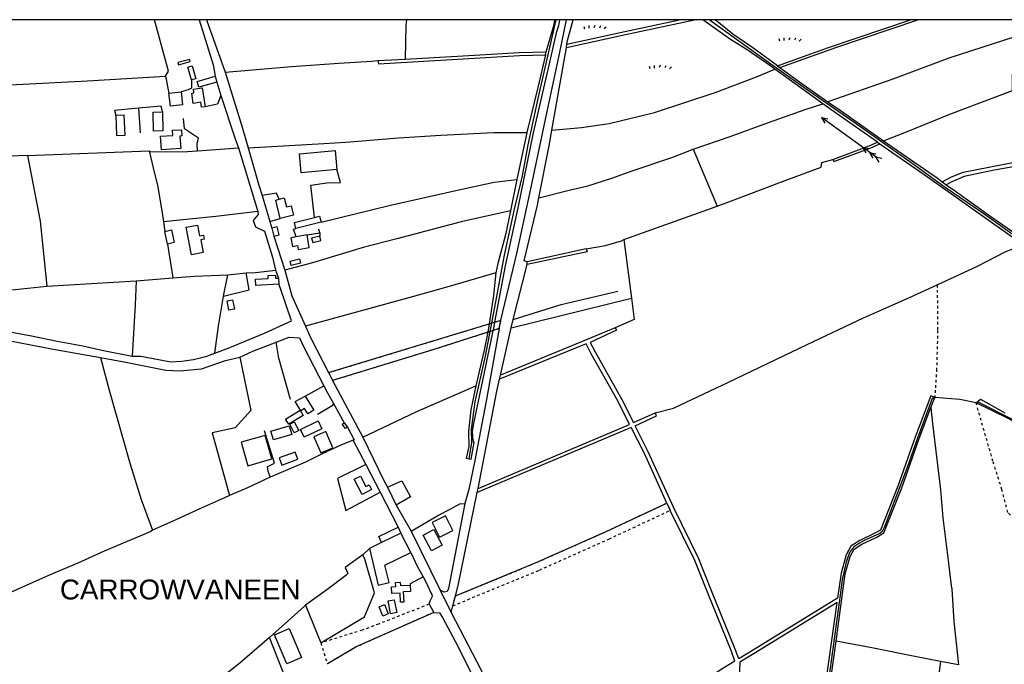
# Model space of a CAD drawing. Extents: x 119999 to 6050531, y -19778 to 3735158.
# Tile 40 of 66: x 736842 to 1479922, y 2820665 to 3307001. Entities that reach past the tile are written whole.
import ezdxf

# ---------------------------------------------------------------- set-up
doc = ezdxf.new("R2010")
doc.units = 0
doc.header["$LTSCALE"] = 20
doc.linetypes.add('PECK', pattern=[0.2, 0.1, -0.1])
for name, color, linetype in [('90 - SITE GENERALLY', 2, 'Continuous'), ('BDY_RIGHT', 7, 'Continuous'), ('BLD_OTL_S', 1, 'Continuous'), ('GEN_LIN_D', 3, 'Continuous'), ('GEN_PCK_D', 3, 'PECK'), ('LAND_SYMB', 6, 'Continuous'), ('LEGEND', 7, 'Continuous'), ('ROADS', 7, 'Continuous'), ('ROADS_PCK', 7, 'PECK'), ('TOWNLAND', 7, 'Continuous'), ('WATER_FTR', 4, 'Continuous')]:
    doc.layers.add(name, color=color, linetype=linetype)
doc.styles.get("Standard").update_dxf_attribs({"font": 'arial.ttf', "height": 2})

# ---------------------------------------------------------------- blocks, each defined once
blk = doc.blocks.new('33', base_point=(135.493669, 309.153345))
for p, q in [((135.303093, 309.0949), (137.533998, 310.06066)), ((161.059896, 309.0949), (135.303093, 309.0949)), ((135.303093, 309.0949), (137.533998, 308.12914)), ((154.338261, 309.0949), (156.569166, 310.06066)), ((154.338261, 309.0949), (156.569166, 308.12914)), ((157.725323, 309.0949), (159.956226, 310.06066)), ((157.725323, 309.0949), (159.956226, 308.12914)), ((160.456823, 309.0949), (162.687728, 310.06066)), ((160.456823, 309.0949), (162.687728, 308.12914))]:
    blk.add_line(p, q)
blk = doc.blocks.new('27', base_point=(148.352383, 311.221979))
for p, q in [((144.718675, 312.424787), (144.918538, 311.52541)), ((146.584048, 312.69127), (146.584048, 311.691962)), ((148.815833, 312.75789), (148.51604, 311.858512)), ((150.980998, 312.591337), (150.581275, 311.791892)), ((153.112853, 312.158305), (152.413338, 311.45879))]:
    blk.add_line(p, q)
blk = doc.blocks.new('1586')
at = {"layer": 'BDY_RIGHT'}
blk.add_lwpolyline([(121338.57, 309710.95), (121326.25, 309713.49), (121307.4, 309715.04)], dxfattribs=at)
at = {"layer": 'BLD_OTL_S'}
for p, q in [((120764.41, 309957.39), (120765.69, 309952.94)), ((120729.49, 309944.65), (120738.7, 309945.63)), ((120807.15, 309842.63), (120808.75, 309836.7)), ((120844.34, 309847.33), (120825.31, 309842.39)), ((120728.38, 309830.74), (120726.29, 309840.24)), ((120833.75, 309837.59), (120825.39, 309836.11)), ((120812.08, 309805.08), (120812.34, 309800.55)), ((120861.61, 309695.92), (120864.15, 309692.56)), ((120904.38, 309612.61), (120889.91, 309605.5)), ((120912.14, 309598.03), (120904.38, 309612.61)), ((120889.91, 309605.5), (120880.82, 309601.04))]:
    blk.add_line(p, q, dxfattribs=at)
for points in [[(120745.2, 309969.98), (120736.28, 309967.63), (120736.7, 309966.04), (120745.62, 309968.39), (120745.2, 309969.98)], [(120746.45, 309954.51), (120743.63, 309964.16), (120746.89, 309965.11), (120749.71, 309955.46), (120746.45, 309954.51)], [(120765.69, 309952.94), (120751.98, 309949), (120750.7, 309953.45), (120764.41, 309957.39)], [(120756.73, 309934.32), (120754.13, 309933.93), (120753.56, 309937.73), (120747.86, 309936.88), (120746.72, 309944.48), (120748.39, 309944.73), (120747.95, 309947.66), (120754.58, 309948.66), (120756.73, 309934.32)], [(120738.7, 309945.63), (120739.75, 309935.73), (120730.54, 309934.75), (120729.49, 309944.65)], [(120689.3, 309927.68), (120689.91, 309912.66), (120696.39, 309912.92), (120695.79, 309927.94), (120689.3, 309927.68)], [(120724.57, 309930.37), (120724.97, 309916.18), (120717.89, 309915.97), (120717.49, 309930.17), (120724.57, 309930.37)], [(120723.19, 309912.06), (120732.35, 309912.62), (120732.1, 309916.58), (120738.88, 309917), (120739.17, 309912.34), (120737.75, 309912.25), (120738.34, 309902.71), (120723.83, 309901.81), (120723.19, 309912.06)], [(120856.12, 309887.02), (120829.21, 309884.58), (120827.91, 309898.79), (120854.82, 309901.23), (120856.12, 309887.02)], [(120813.53, 309850.1), (120810.19, 309863.96), (120812.54, 309864.52)], [(120812.54, 309864.52), (120816.51, 309865.48), (120818.14, 309858.71), (120821.72, 309859.57), (120823.42, 309852.48), (120813.53, 309850.1)], [(120825.31, 309842.39), (120824.13, 309846.93), (120839.32, 309850.87)], [(120839.32, 309850.87), (120843.17, 309851.87), (120844.34, 309847.33)], [(120755.39, 309824.42), (120746.47, 309822.7), (120742.48, 309843.38), (120750.98, 309845.02), (120752.55, 309836.88), (120755.56, 309837.46), (120756.16, 309834.38), (120753.57, 309833.88), (120755.39, 309824.42)], [(120808.75, 309836.7), (120812.67, 309837.75), (120811.07, 309843.69), (120807.15, 309842.63)], [(120726.29, 309840.24), (120731.33, 309841.34), (120733.41, 309831.85), (120728.38, 309830.74)], [(120825.39, 309836.11), (120821.51, 309835.42), (120822.64, 309828.99), (120826.56, 309829.68), (120827.1, 309826.62), (120835.43, 309828.09), (120833.75, 309837.59)], [(120843.36, 309836.65), (120837.18, 309835.13), (120837.98, 309831.87), (120844.16, 309833.38), (120843.36, 309836.65)], [(120820.93, 309817.76), (120827.92, 309819.59), (120828.75, 309816.43), (120821.76, 309814.59), (120820.93, 309817.76)], [(120812.34, 309800.55), (120795.13, 309799.55), (120794.86, 309804.22), (120804.42, 309804.78), (120804.29, 309807), (120809.84, 309807.33), (120809.98, 309804.96), (120812.08, 309805.08)], [(120777.53, 309788.63), (120778.87, 309781.55), (120774.8, 309780.79), (120773.47, 309787.87), (120777.53, 309788.63)], [(120832.36, 309716.08), (120838.87, 309705.37), (120834.18, 309702.52), (120831.73, 309706.54), (120828.93, 309704.84), (120824.67, 309711.85), (120832.36, 309716.08)], [(120817.52, 309698.69), (120828.58, 309705.32), (120830.9, 309701.45), (120819.84, 309694.82), (120817.52, 309698.69)], [(120806.42, 309689.57), (120820.21, 309693.54), (120822.11, 309686.92), (120808.32, 309682.95), (120806.42, 309689.57)], [(120824.09, 309696.59), (120827.54, 309690), (120824.09, 309688.19), (120820.64, 309694.79), (120824.09, 309696.59)], [(120828.81, 309690.94), (120842.11, 309697.25), (120844.95, 309691.25), (120831.65, 309684.94), (120828.81, 309690.94)], [(120864.15, 309692.56), (120862.81, 309691.55), (120860.27, 309694.91), (120861.61, 309695.92)], [(120783.91, 309681.14), (120788.96, 309663.48), (120807.12, 309668.67), (120802.07, 309686.33), (120783.91, 309681.14)], [(120847.86, 309689.31), (120838.85, 309685.39), (120844.17, 309673.17), (120853.18, 309677.09), (120847.86, 309689.31)], [(120824.8, 309673.8), (120812.69, 309669.43), (120814.65, 309663.99), (120826.76, 309668.35), (120824.8, 309673.8)], [(120869.27, 309653.23), (120874.02, 309655.71), (120878.11, 309647.87), (120880.55, 309649.15), (120882.45, 309645.51), (120875.26, 309641.76), (120869.27, 309653.23)], [(120928.09, 309620.66), (120933.64, 309609.56), (120943.83, 309614.66), (120938.29, 309625.76), (120928.09, 309620.66)], [(120929.51, 309615.32), (120935.72, 309603.5), (120927.53, 309599.19), (120921.32, 309611.01), (120929.51, 309615.32)], [(120880.82, 309601.04), (120887.5, 309573.32), (120895.66, 309575.29), (120892.47, 309588.55), (120912.14, 309598.03)], [(120911.54, 309573.48), (120911.83, 309568.68), (120906.33, 309568.34), (120906.8, 309560.66), (120904.33, 309560.51), (120903.91, 309567.39), (120897.79, 309567.02), (120897.47, 309572.22), (120900.7, 309572.42), (120900.51, 309575.48), (120904.03, 309575.7), (120904.19, 309573.03), (120911.54, 309573.48)], [(120896.65, 309551.8), (120894.83, 309561.48), (120899.55, 309562.36), (120901.37, 309552.69), (120896.65, 309551.8)], [(120890.86, 309550.07), (120888.13, 309557.08), (120892.2, 309558.66), (120894.93, 309551.66), (120890.86, 309550.07)], [(120818.51, 309514.05), (120809.23, 309535.93), (120820.33, 309540.64), (120829.62, 309518.76), (120818.51, 309514.05)]]:
    blk.add_lwpolyline(points, dxfattribs=at)
at = {"layer": 'GEN_LIN_D'}
for p, q in [((120757.77, 310000), (120771.86, 309960.53)), ((121018.46, 309916.61), (121029.39, 309978.96)), ((121029.39, 309978.96), (121029.83, 309981.48)), ((120887.21, 309969.15), (120907.8, 309970.28)), ((120726.92, 309957.29), (120729.49, 309944.65)), ((120765.69, 309952.94), (120768.65, 309942.87)), ((120706.52, 309933.18), (120707.69, 309914.61)), ((120750.99, 309901.01), (120782.03, 309903.21)), ((120782.03, 309903.21), (120796.59, 309855.35)), ((121125.2, 309902.42), (121143.13, 309859.38)), ((120622.67, 309897.52), (120714.63, 309900.96)), ((121312.91, 309877.69), (121314.87, 309876.32)), ((121314.87, 309876.32), (121316.13, 309875.44)), ((120799.74, 309867.43), (120805.64, 309847.71)), ((121072.9, 309834.12), (121143.13, 309859.38)), ((120805.64, 309847.71), (120813.53, 309850.1)), ((120725.26, 309847.45), (120726.29, 309840.24)), ((120805.64, 309847.71), (120807.15, 309842.63)), ((120808.75, 309836.7), (120816.83, 309811.03)), ((120833.75, 309837.59), (120843.27, 309839.18)), ((120843.27, 309839.18), (120842.64, 309841.96)), ((120843.27, 309839.18), (120843.36, 309836.65)), ((120728.38, 309830.74), (120732.45, 309805.22)), ((121072.9, 309834.12), (121078.6, 309789.97)), ((120989.31, 309773.7), (120999.75, 309815.22)), ((120999.75, 309815.22), (120999.75, 309817.3)), ((121309.25, 309800.06), (121339.61, 309814.05)), ((120704.68, 309803.08), (120732.45, 309805.22)), ((120770.74, 309791.47), (120773.86, 309807.4)), ((120773.86, 309807.4), (120787.86, 309808.91)), ((120809.91, 309811.14), (120812.08, 309805.08)), ((120637.42, 309799), (120704.68, 309803.08)), ((120987.73, 309767.42), (121078.6, 309789.97)), ((120850.01, 309733.73), (120971.05, 309770.51)), ((120971.05, 309770.51), (120975.25, 309771.78)), ((120975.25, 309771.78), (120980.08, 309773.25)), ((120987.73, 309767.42), (120989.31, 309773.7)), ((120974.07, 309765.42), (120970.05, 309764.13)), ((120978.8, 309766.92), (120974.07, 309765.42)), ((120979.74, 309731.9), (120987.73, 309767.42)), ((120979.06, 309728.86), (120979.74, 309731.9)), ((120832.36, 309716.08), (120846.41, 309723.78)), ((120853.03, 309727.8), (120875.74, 309685.08)), ((120853.55, 309710.34), (120861.61, 309695.92)), ((120864.15, 309692.56), (120869.37, 309683.05)), ((120878.07, 309664.34), (120888.84, 309643.66)), ((120888.84, 309643.66), (120902.56, 309617.18)), ((120894.39, 309647.27), (120901.04, 309633.68)), ((120962.18, 309643.16), (120962.79, 309646.32)), ((121105.25, 309635.3), (121106.54, 309632.5)), ((120901.04, 309633.68), (120912.38, 309614.01)), ((121106.54, 309632.5), (121107.8, 309629.78)), ((120902.56, 309617.18), (120904.38, 309612.61)), ((120912.38, 309614.01), (120934.09, 309569.66)), ((120880.82, 309601.04), (120875.71, 309596.27)), ((120832.6, 309558.16), (120844.06, 309529.74)), ((120942.46, 309552.8), (120943.81, 309557.85)), ((120815.73, 309507.62), (120805.29, 309534)), ((121325.23, 309513.32), (121311.71, 309515.7))]:
    blk.add_line(p, q, dxfattribs=at)
for points in [[(120726.92, 309957.29), (120729.1, 309961.24), (120718.54, 310000)], [(120752.3, 310000), (120762.89, 309966.06), (120764.41, 309957.39)], [(120908.85, 310000), (120908.17, 309995.97), (120907.8, 309970.28)], [(120955.98, 309668.81), (120957.96, 309680.9), (120957.86, 309690.76), (120960.51, 309711.63), (120968.28, 309746.19), (120975.38, 309783.06), (120982.84, 309822.43), (120990.36, 309857.01), (120996.22, 309882.29), (121000.48, 309905.63), (121008.61, 309942.7), (121021.76, 310000)], [(120980.08, 309773.25), (120991.99, 309823.57), (121001.81, 309868.77), (121014.81, 309930.84), (121024.03, 309972.9), (121029.58, 310000)], [(121029.39, 309978.96), (121073.98, 309988.75), (121126.01, 310000)], [(121029.83, 309981.48), (121073.47, 309991.06), (121114.83, 310000)], [(121029.83, 309981.48), (121030.32, 309984.26), (121034.6, 310000)], [(121429.25, 309793.59), (121401.48, 309812.98), (121371.04, 309834.48), (121343.08, 309854.61), (121315.31, 309873.47), (121290.28, 309891.46), (121247.33, 309921.82), (121212.95, 309945.76), (121182.03, 309967.79), (121137.15, 310000)], [(121268.73, 309908.54), (121284.81, 309914.95), (121318.72, 309928.67), (121366.14, 309946.67), (121366.42, 309971.43), (121367.07, 309986.83), (121318.13, 309971.07), (121275.9, 309955.1), (121226.81, 309938.11)], [(120907.8, 309970.28), (120951.49, 309972.68), (120993.85, 309975.2), (121014.23, 309975.83)], [(120771.86, 309960.53), (120822.02, 309964.65), (120857.58, 309967.27), (120882.26, 309968.76), (120887.21, 309969.15)], [(120887.21, 309969.15), (120887.73, 309966.8), (120951.64, 309970.37), (120993.95, 309972.89), (121013.56, 309973.49)], [(121018.46, 309916.61), (121040.77, 309918.6), (121061.59, 309921.74), (121085.64, 309927.4), (121096.03, 309929.93), (121142.42, 309945.44), (121172.98, 309957.01), (121186.8, 309962.8)], [(120609.66, 309950.9), (120668.14, 309953.94), (120726.92, 309957.29)], [(120746.45, 309954.51), (120746.51, 309948.38), (120743.92, 309946.97), (120738.7, 309945.63)], [(120771.86, 309960.53), (120784.7, 309918.97), (120789.21, 309903.28)], [(120768.65, 309942.87), (120766.24, 309936.39), (120756.73, 309934.32)], [(120768.65, 309942.87), (120779.31, 309910.85), (120782.03, 309903.21)], [(120706.52, 309933.18), (120688.28, 309931.53), (120689.3, 309927.68)], [(120724.57, 309930.37), (120723.51, 309934.8), (120706.52, 309933.18)], [(121125.2, 309902.42), (121153.07, 309911.9), (121181.91, 309922.34), (121209.68, 309932.15), (121222.99, 309936.63)], [(120750.99, 309901.01), (120750.81, 309906.23), (120751.75, 309910.74), (120741.18, 309917.76), (120740.57, 309925.48)], [(121008.74, 309865.57), (121016.37, 309904.71), (121018.46, 309916.61)], [(120789.21, 309903.28), (120815.84, 309904.72), (120846.48, 309906.65), (120862.98, 309907.48), (120902.64, 309910.78), (120934.78, 309912.9), (120974.63, 309914.92), (120999.66, 309914.97)], [(120789.21, 309903.28), (120797.27, 309875.21), (120799.74, 309867.43)], [(121008.74, 309865.57), (121032.62, 309871.63), (121045.6, 309874.73), (121063.71, 309880.42), (121079.02, 309886), (121109.71, 309896.36), (121125.2, 309902.42)], [(121312.91, 309877.69), (121319.66, 309881.31), (121328.78, 309884.92), (121368.92, 309892.84), (121388.3, 309896.32), (121400.54, 309897.33), (121451.1, 309903.53), (121467.77, 309905.67)], [(121466.59, 309902.15), (121447.31, 309899.83), (121412.34, 309895.39), (121388.44, 309892.77), (121352.27, 309886.37), (121329.72, 309881.76), (121320.2, 309877.75), (121316.13, 309875.44)], [(120622.67, 309897.52), (120548.87, 309894.73), (120517.05, 309893.23), (120393.96, 309886.58), (120366.88, 309885.25), (120308.24, 309882.05)], [(120622.67, 309897.52), (120632.36, 309848), (120637.42, 309799)], [(120714.63, 309900.96), (120715.4, 309900.57), (120723.84, 309900.42), (120743.49, 309900.47), (120750.99, 309901.01)], [(120714.63, 309900.96), (120718.49, 309883.95), (120720.81, 309875.06), (120724.29, 309854.18), (120725.26, 309847.45)], [(121143.13, 309859.38), (121160.19, 309865.5), (121189.68, 309876.91), (121221.66, 309888.78), (121222.3, 309892.23), (121230.58, 309894.6)], [(120839.32, 309850.87), (120836.44, 309875.09), (120848.65, 309876.85), (120859.02, 309877.17), (120856.12, 309887.02)], [(120844.34, 309847.33), (120896.71, 309860.1), (120950.46, 309872.11), (120974.82, 309877.43), (120992.13, 309879.33)], [(120812.54, 309864.52), (120810.67, 309869.09), (120799.74, 309867.43)], [(120999.75, 309817.3), (120997.57, 309818.03), (121007.67, 309860.07), (121008.74, 309865.57)], [(120796.59, 309855.35), (120764.84, 309851.51), (120725.26, 309847.45)], [(120796.59, 309855.35), (120796.8, 309853.1), (120793.02, 309848.53), (120794.76, 309843.6), (120801.68, 309840.54), (120807.64, 309820.93), (120809.91, 309811.14)], [(120987.21, 309855.8), (120949.98, 309847.61), (120901.47, 309834.69), (120875.95, 309828.13), (120837.73, 309816.44), (120816.83, 309811.03)], [(120825.39, 309836.11), (120823.59, 309842), (120825.31, 309842.39)], [(121044.47, 309827.01), (121059.05, 309829.69), (121071.12, 309833.11), (121072.9, 309834.12)], [(121339.61, 309814.05), (121361.04, 309825.04), (121374.51, 309830.12)], [(120732.45, 309805.22), (120748.65, 309806.47), (120773.86, 309807.4)], [(120770.74, 309791.47), (120789.92, 309796.14), (120787.86, 309808.91)], [(120787.86, 309808.91), (120794.71, 309809.32), (120809.91, 309811.14)], [(120816.83, 309811.03), (120822.33, 309791.75), (120832.62, 309768.82)], [(120976.08, 309809.02), (120941.01, 309798.82), (120914.15, 309791.11), (120832.62, 309768.82)], [(120561, 309792.34), (120613.52, 309796.46), (120637.42, 309799)], [(120704.68, 309803.08), (120704.06, 309784.94), (120701.7, 309746.12)], [(120764.07, 309748.47), (120775.42, 309752.74), (120801.7, 309763.42), (120822.06, 309772.68), (120813.72, 309797.17), (120812.34, 309800.55)], [(121096.47, 309703.48), (121110.38, 309706.81), (121151.25, 309726.22), (121211.02, 309754.98), (121253.73, 309774.94), (121288.32, 309790.42), (121309.25, 309800.06)], [(120764.07, 309748.47), (120766.78, 309768.8), (120770.74, 309791.47)], [(120989.31, 309773.7), (121025.5, 309785.05), (121068.13, 309795.1)], [(121078.6, 309789.97), (121080.69, 309773.75), (121066.19, 309767.58)], [(120832.62, 309768.82), (120836.43, 309760.32), (120850.01, 309733.73)], [(120564.22, 309758.66), (120593.9, 309765.29), (120599.46, 309766.04), (120606.66, 309765.11), (120625.76, 309761.44), (120645.07, 309757.55), (120664.38, 309753.88), (120678.8, 309750.7), (120701.7, 309746.12)], [(120810.41, 309756.74), (120820.27, 309760.49), (120827.96, 309759.92), (120831.09, 309753.46), (120846.41, 309723.78)], [(120970.05, 309764.13), (120928.54, 309750.89), (120853.03, 309727.8)], [(120978.8, 309766.92), (120968.88, 309712.29), (120960.42, 309667.4), (120955.72, 309645.6), (120952.67, 309634.91)], [(120564.91, 309752.23), (120589.16, 309758.04), (120601.6, 309759.29), (120640.96, 309751.57), (120677.9, 309745.02)], [(120782.91, 309745.34), (120792.78, 309750.01), (120810.41, 309756.74)], [(120821.1, 309713.42), (120812.49, 309744.74), (120810.41, 309756.74)], [(120701.7, 309746.12), (120708.18, 309746.2), (120730.95, 309741.99), (120739.33, 309742.4), (120748.07, 309743.56), (120758.11, 309746.18), (120764.07, 309748.47)], [(120677.9, 309745.02), (120696.9, 309741.64), (120727.23, 309735.57), (120737.82, 309735.12), (120754.05, 309736.47), (120772.26, 309742.78), (120782.91, 309745.34)], [(120677.9, 309745.02), (120684.38, 309720.43), (120700.24, 309664.65), (120708.57, 309637.9), (120717.02, 309614.76)], [(120782.91, 309745.34), (120791.23, 309705.23), (120779.37, 309692.06), (120762.19, 309688.22), (120775.25, 309640.99)], [(120846.41, 309723.78), (120849.09, 309718.58), (120853.55, 309710.34)], [(120875.74, 309685.08), (120916.5, 309704.32), (120961.02, 309723.67)], [(120962.79, 309646.32), (120977.03, 309719.79), (120979.06, 309728.86)], [(120841.59, 309702.46), (120853.24, 309709.05), (120853.55, 309710.34)], [(121338.57, 309710.95), (121326.25, 309713.49), (121307.4, 309715.04)], [(121304.57, 309707.49), (121305.82, 309695.39), (121311.81, 309645.34), (121313.46, 309624.06), (121317.83, 309589.97), (121319.76, 309572.97), (121320.31, 309570.66), (121321.93, 309545.99), (121325.23, 309513.32)], [(120803.51, 309662.7), (120809.2, 309665.39), (120801.63, 309689.73)], [(120869.37, 309683.05), (120859.73, 309679.19), (120845.19, 309672.41), (120832.48, 309666.28), (120810.67, 309656.76), (120805.99, 309654.88)], [(120869.37, 309683.05), (120868.56, 309682.62), (120878.07, 309664.34)], [(120875.74, 309685.08), (120891.55, 309652.34), (120894.39, 309647.27)], [(120878.07, 309664.34), (120856.74, 309653.8), (120863.06, 309629.77), (120888.84, 309643.66)], [(120803.51, 309662.7), (120804.11, 309659.26), (120805.99, 309654.88)], [(120805.99, 309654.88), (120788.81, 309646.76), (120775.25, 309640.99)], [(120894.39, 309647.27), (120905.34, 309652), (120911.77, 309640.11), (120901.04, 309633.68)], [(120945.78, 309565.23), (120947.88, 309573.12), (120962.18, 309643.16)], [(120775.25, 309640.99), (120771.3, 309639.3), (120753.34, 309631.23), (120734.69, 309622.65), (120717.02, 309614.76)], [(120912.38, 309614.01), (120932.52, 309625.95), (120941.73, 309630.68), (120948.94, 309634.66), (120952.67, 309634.91)], [(120952.67, 309634.91), (120940.46, 309570.91), (120939.43, 309568.54), (120937.3, 309568), (120934.09, 309569.66)], [(120945.78, 309565.23), (121006.73, 309590.37), (121059.02, 309613.72), (121105.25, 309635.3)], [(120717.02, 309614.76), (120715.37, 309613.65), (120680.56, 309598.99), (120660.63, 309590.03), (120638.57, 309580.64), (120590.98, 309559.64)], [(120889.91, 309605.5), (120887.76, 309610.02), (120902.56, 309617.18)], [(120912.14, 309598.03), (120916.9, 309587.82), (120921.32, 309579.7)], [(120875.71, 309596.27), (120862.6, 309586.62), (120864.52, 309582.13), (120862.93, 309580.65), (120848.67, 309569.97), (120832.6, 309558.16)], [(120844.06, 309529.74), (120877.12, 309549.39), (120884.58, 309567.53), (120877.38, 309592.94), (120875.71, 309596.27)], [(120921.32, 309579.7), (120911.52, 309574.41), (120911.54, 309573.48)], [(120921.32, 309579.7), (120923.94, 309574.88), (120927.24, 309567.56), (120927.97, 309566.44), (120928.14, 309564.8), (120926.21, 309560.88), (120925.77, 309558.99)], [(121234.14, 309563.54), (121169.82, 309524.01), (121159.47, 309517.76)], [(121233.68, 309560.22), (121171.17, 309521.8), (121160.36, 309515.29)], [(120832.6, 309558.16), (120831.49, 309557.35), (120805.29, 309534)], [(120929.35, 309552.85), (120871.18, 309526.98), (120849.06, 309513.99)], [(120929.35, 309552.85), (120933.78, 309552.53), (120935.96, 309548.99), (120945.78, 309530.55), (120967.45, 309487.63)], [(120942.46, 309552.8), (120965.17, 309509.2), (121005.33, 309421.48)], [(120805.29, 309534), (120782.92, 309514.56), (120758.08, 309494.87), (120723.82, 309468.37)], [(121311.71, 309515.7), (121291.11, 309519.7), (121259.96, 309526.08), (121232.92, 309531.1)], [(121156.67, 309516.07), (121147.49, 309510.52), (121101.01, 309480.38), (121085.45, 309472.25)], [(121311.71, 309515.7), (121304.67, 309462.86), (121296.78, 309409.82)]]:
    blk.add_lwpolyline(points, dxfattribs=at)
at = {"layer": 'GEN_PCK_D'}
for points in [[(121309.25, 309800.06), (121309.62, 309765.44), (121308.82, 309736.34), (121307.4, 309715.04)], [(121472.67, 309567.99), (121457.12, 309572.32), (121416.7, 309586.68), (121401.82, 309594.19), (121386.76, 309603.27), (121362.66, 309628.26), (121358.17, 309645.48), (121351.38, 309666.84), (121338.57, 309710.95)]]:
    blk.add_lwpolyline(points, dxfattribs=at)
at = {"layer": 'LEGEND'}
for p, q in [((120718.54, 310000), (120603.19, 310000)), ((120752.3, 310000), (120718.54, 310000)), ((120754.4, 310000), (120752.3, 310000)), ((120757.77, 310000), (120754.4, 310000)), ((120908.85, 310000), (120757.77, 310000)), ((121020.65, 310000), (120908.85, 310000)), ((121021.76, 310000), (121020.65, 310000)), ((121024.25, 310000), (121021.76, 310000)), ((121029.58, 310000), (121024.25, 310000)), ((121032.32, 310000), (121029.58, 310000)), ((121034.6, 310000), (121032.32, 310000)), ((121114.83, 310000), (121034.6, 310000)), ((121126.01, 310000), (121114.83, 310000)), ((121132.36, 310000), (121126.01, 310000)), ((121137.15, 310000), (121132.36, 310000)), ((121141.67, 310000), (121137.15, 310000)), ((121289.13, 310000), (121141.67, 310000)), ((121294.78, 310000), (121289.13, 310000)), ((121403.99, 310000), (121294.78, 310000))]:
    blk.add_line(p, q, dxfattribs=at)
at = {"layer": 'ROADS'}
for p, q in [((120757.77, 310000), (120771.86, 309960.53)), ((121018.46, 309916.61), (121029.39, 309978.96)), ((121029.39, 309978.96), (121029.83, 309981.48)), ((120764.41, 309957.39), (120765.69, 309952.94)), ((120765.69, 309952.94), (120768.65, 309942.87)), ((120782.03, 309903.21), (120796.59, 309855.35)), ((120799.74, 309867.43), (120805.64, 309847.71)), ((120805.64, 309847.71), (120807.15, 309842.63)), ((120807.15, 309842.63), (120808.75, 309836.7)), ((120808.75, 309836.7), (120816.83, 309811.03)), ((120989.31, 309773.7), (120999.75, 309815.22)), ((120999.75, 309815.22), (120999.75, 309817.3)), ((120809.91, 309811.14), (120812.08, 309805.08)), ((120812.08, 309805.08), (120812.34, 309800.55)), ((120978.8, 309766.92), (120980.08, 309773.25)), ((120987.73, 309767.42), (120989.31, 309773.7)), ((120979.74, 309731.9), (120987.73, 309767.42)), ((120850.01, 309733.73), (120853.03, 309727.8)), ((120979.06, 309728.86), (120979.74, 309731.9)), ((120853.03, 309727.8), (120875.74, 309685.08)), ((120853.55, 309710.34), (120861.61, 309695.92)), ((120861.61, 309695.92), (120864.15, 309692.56)), ((120864.15, 309692.56), (120869.37, 309683.05)), ((120878.07, 309664.34), (120888.84, 309643.66)), ((120888.84, 309643.66), (120902.56, 309617.18)), ((120894.39, 309647.27), (120901.04, 309633.68)), ((120962.18, 309643.16), (120962.79, 309646.32)), ((120901.04, 309633.68), (120912.38, 309614.01)), ((120902.56, 309617.18), (120904.38, 309612.61)), ((120912.14, 309598.03), (120904.38, 309612.61)), ((120912.38, 309614.01), (120934.09, 309569.66)), ((120934.09, 309569.66), (120942.46, 309552.8)), ((120934.09, 309569.66), (120942.46, 309552.8)), ((120943.81, 309557.85), (120945.78, 309565.23)), ((120925.77, 309558.99), (120929.35, 309552.85)), ((120942.46, 309552.8), (120943.81, 309557.85))]:
    blk.add_line(p, q, dxfattribs=at)
for points in [[(120752.3, 310000), (120762.89, 309966.06), (120764.41, 309957.39)], [(120980.08, 309773.25), (120991.99, 309823.57), (121001.81, 309868.77), (121014.81, 309930.84), (121024.03, 309972.9), (121029.58, 310000)], [(121029.83, 309981.48), (121030.32, 309984.26), (121034.6, 310000)], [(120771.86, 309960.53), (120784.7, 309918.97), (120789.21, 309903.28)], [(120768.65, 309942.87), (120779.31, 309910.85), (120782.03, 309903.21)], [(121008.74, 309865.57), (121016.37, 309904.71), (121018.46, 309916.61)], [(120789.21, 309903.28), (120797.27, 309875.21), (120799.74, 309867.43)], [(120999.75, 309817.3), (120997.57, 309818.03), (121007.67, 309860.07), (121008.74, 309865.57)], [(120796.59, 309855.35), (120796.8, 309853.1), (120793.02, 309848.53), (120794.76, 309843.6), (120801.68, 309840.54), (120807.64, 309820.93), (120809.91, 309811.14)], [(120816.83, 309811.03), (120822.33, 309791.75), (120832.62, 309768.82)], [(120764.07, 309748.47), (120775.42, 309752.74), (120801.7, 309763.42), (120822.06, 309772.68), (120813.72, 309797.17), (120812.34, 309800.55)], [(120832.62, 309768.82), (120836.43, 309760.32), (120850.01, 309733.73)], [(120564.22, 309758.66), (120593.9, 309765.29), (120599.46, 309766.04), (120606.66, 309765.11), (120625.76, 309761.44), (120645.07, 309757.55), (120664.38, 309753.88), (120678.8, 309750.7), (120701.7, 309746.12)], [(120810.41, 309756.74), (120820.27, 309760.49), (120827.96, 309759.92), (120831.09, 309753.46), (120846.41, 309723.78)], [(120978.8, 309766.92), (120968.88, 309712.29), (120960.42, 309667.4), (120955.72, 309645.6), (120952.67, 309634.91)], [(120564.91, 309752.23), (120589.16, 309758.04), (120601.6, 309759.29), (120640.96, 309751.57), (120677.9, 309745.02)], [(120782.91, 309745.34), (120792.78, 309750.01), (120810.41, 309756.74)], [(120701.7, 309746.12), (120708.18, 309746.2), (120730.95, 309741.99), (120739.33, 309742.4), (120748.07, 309743.56), (120758.11, 309746.18), (120764.07, 309748.47)], [(120677.9, 309745.02), (120696.9, 309741.64), (120727.23, 309735.57), (120737.82, 309735.12), (120754.05, 309736.47), (120772.26, 309742.78), (120782.91, 309745.34)], [(120846.41, 309723.78), (120849.09, 309718.58), (120853.55, 309710.34)], [(120962.79, 309646.32), (120977.03, 309719.79), (120979.06, 309728.86)], [(120869.37, 309683.05), (120868.56, 309682.62), (120878.07, 309664.34)], [(120875.74, 309685.08), (120891.55, 309652.34), (120894.39, 309647.27)], [(120945.78, 309565.23), (120947.88, 309573.12), (120962.18, 309643.16)], [(120952.67, 309634.91), (120940.46, 309570.91), (120939.43, 309568.54), (120937.3, 309568), (120934.09, 309569.66)], [(120912.14, 309598.03), (120916.9, 309587.82), (120921.32, 309579.7)], [(120921.32, 309579.7), (120923.94, 309574.88), (120927.24, 309567.56), (120927.97, 309566.44), (120928.14, 309564.8), (120926.21, 309560.88), (120925.77, 309558.99)], [(120929.35, 309552.85), (120933.78, 309552.53), (120935.96, 309548.99), (120945.78, 309530.55), (120967.45, 309487.63)], [(120942.46, 309552.8), (120965.17, 309509.2), (121005.33, 309421.48)]]:
    blk.add_lwpolyline(points, dxfattribs=at)
at = {"layer": 'ROADS_PCK'}
for p, q in [((120850.01, 309733.73), (120971.05, 309770.51)), ((120971.05, 309770.51), (120975.25, 309771.78)), ((120975.25, 309771.78), (120980.08, 309773.25)), ((120978.8, 309766.92), (120980.08, 309773.25)), ((120974.07, 309765.42), (120970.05, 309764.13)), ((120978.8, 309766.92), (120974.07, 309765.42)), ((120850.01, 309733.73), (120853.03, 309727.8)), ((121105.25, 309635.3), (121106.54, 309632.5)), ((121106.54, 309632.5), (121107.8, 309629.78)), ((120943.81, 309557.85), (120945.78, 309565.23)), ((120925.77, 309558.99), (120929.35, 309552.85)), ((120875.36, 309539.41), (120844.06, 309529.74)), ((120844.06, 309529.74), (120846.52, 309521.89)), ((120846.52, 309521.89), (120849.06, 309513.99))]:
    blk.add_line(p, q, dxfattribs=at)
for points in [[(120970.05, 309764.13), (120928.54, 309750.89), (120853.03, 309727.8)], [(120945.78, 309565.23), (121006.73, 309590.37), (121059.02, 309613.72), (121105.25, 309635.3)], [(120943.81, 309557.85), (121009.13, 309584.79), (121061.54, 309608.19), (121107.8, 309629.78)], [(120929.35, 309552.85), (120871.18, 309526.98), (120849.06, 309513.99)], [(120925.77, 309558.99), (120887.77, 309544.04), (120875.36, 309539.41)]]:
    blk.add_lwpolyline(points, dxfattribs=at)
at = {"layer": 'TOWNLAND'}
for points in [[(121477.19, 309933.23), (121477.45, 309929.62), (121469.47, 309906.42), (121445.99, 309833.69), (121439.25, 309816.14), (121430.64, 309792.17), (121431.72, 309786.43), (121434.76, 309777.91), (121442.48, 309750.8), (121448.38, 309728), (121461.15, 309675.06), (121470.57, 309638.39), (121429.56, 309662.36), (121408, 309675.12), (121367.03, 309697.85), (121340.08, 309711.51), (121338.57, 309710.95)], [(121307.4, 309715.04), (121305.43, 309714.25), (121294.31, 309684.21), (121286.27, 309661.37), (121269.5, 309617.42), (121267.77, 309613.83), (121265.91, 309612.37), (121254.1, 309607.1), (121250.72, 309605.06), (121246.01, 309602), (121243.07, 309598), (121240.47, 309590.61), (121237.51, 309577.38), (121235.92, 309564.13), (121232.24, 309538.27), (121225.44, 309488.87), (121220.56, 309450.48), (121213.84, 309407.11), (121200.87, 309329.2), (121196.7, 309301.93), (121191.3, 309262.32)], [(121338.57, 309710.95), (121326.25, 309713.49), (121307.4, 309715.04)]]:
    blk.add_lwpolyline(points, dxfattribs=at)
at = {"layer": 'WATER_FTR'}
for p, q in [((121013.56, 309973.49), (121014.23, 309975.83)), ((121013.56, 309973.49), (121014.23, 309975.83)), ((121029.39, 309978.96), (121029.83, 309981.48)), ((120887.21, 309969.15), (120907.8, 309970.28)), ((121188.66, 309965.17), (121190.54, 309963.81)), ((121188.66, 309965.17), (121190.54, 309963.81)), ((121264.19, 309907.59), (121265.92, 309906.39)), ((121264.19, 309907.59), (121265.92, 309906.39)), ((120992.13, 309879.33), (120987.21, 309855.8)), ((121312.91, 309877.69), (121314.87, 309876.32)), ((121314.87, 309876.32), (121316.13, 309875.44)), ((121044.47, 309827.01), (120999.75, 309817.3)), ((120999.75, 309815.22), (120999.75, 309817.3)), ((120971.05, 309770.51), (120970.05, 309764.13)), ((120975.25, 309771.78), (120974.07, 309765.42)), ((120979.06, 309728.86), (120979.74, 309731.9)), ((121304.57, 309707.49), (121307.4, 309715.04)), ((120962.18, 309643.16), (120962.79, 309646.32)), ((121105.25, 309635.3), (121106.54, 309632.5)), ((121106.54, 309632.5), (121107.8, 309629.78))]:
    blk.add_line(p, q, dxfattribs=at)
for points in [[(121024.25, 310000), (121023.43, 309995.44), (121021.63, 309989.99), (121016.24, 309965.59), (121004.48, 309914.68), (120992.84, 309858.05), (120983.16, 309814.41), (120975.25, 309771.78)], [(121014.23, 309975.83), (121020.11, 309996.27), (121020.65, 310000)], [(121029.39, 309978.96), (121073.98, 309988.75), (121126.01, 310000)], [(121029.83, 309981.48), (121073.47, 309991.06), (121114.83, 310000)], [(121186.8, 309962.8), (121183.8, 309964.99), (121165.77, 309977.23), (121153.38, 309985.03), (121132.36, 310000)], [(121188.66, 309965.17), (121170.07, 309978.67), (121155.08, 309989.15), (121141.67, 310000)], [(121188.66, 309965.17), (121227.14, 309979.06), (121289.13, 310000)], [(121190.54, 309963.81), (121232.79, 309979.06), (121294.78, 310000)], [(120907.8, 309970.28), (120951.49, 309972.68), (120993.85, 309975.2), (121014.23, 309975.83)], [(120887.21, 309969.15), (120887.73, 309966.8), (120951.64, 309970.37), (120993.95, 309972.89), (121013.56, 309973.49)], [(121013.56, 309973.49), (121007.88, 309948.84), (120999.66, 309914.97)], [(121222.99, 309936.63), (121208.38, 309947.09), (121186.8, 309962.8)], [(121190.54, 309963.81), (121208.01, 309951.16), (121226.81, 309938.11)], [(121264.19, 309907.59), (121233.4, 309929.18), (121222.99, 309936.63)], [(121226.81, 309938.11), (121236, 309931.72), (121268.73, 309908.54)], [(120999.66, 309914.97), (120999.02, 309912.36), (120992.13, 309879.33)], [(121230.58, 309894.6), (121257.99, 309904.81), (121264.19, 309907.59)], [(121230.58, 309894.6), (121231.2, 309892.92), (121258.68, 309903.15), (121265.92, 309906.39)], [(121265.92, 309906.39), (121299.34, 309883.3), (121374.51, 309830.12)], [(121268.73, 309908.54), (121303, 309884.96), (121309.14, 309880.57), (121312.91, 309877.69)], [(121316.13, 309875.44), (121323.14, 309870.55), (121349.85, 309851.55), (121377.72, 309832.27)], [(120987.21, 309855.8), (120983.42, 309837.64), (120977.77, 309816.09), (120976.08, 309809.02)], [(121044.47, 309827.01), (121045.16, 309824.93), (120999.75, 309815.22)], [(120976.08, 309809.02), (120974.43, 309791.95), (120971.05, 309770.51)], [(120955.98, 309668.81), (120957.67, 309668.5), (120959.8, 309681.04), (120959.22, 309681.83), (120958.87, 309685), (120958.55, 309689.93), (120959.61, 309695.44), (120973.57, 309762.68), (120974.07, 309765.42)], [(120970.05, 309764.13), (120967.43, 309750.72), (120961.02, 309723.67)], [(121066.19, 309767.58), (121035.31, 309754.57), (120979.74, 309731.9)], [(121066.19, 309767.58), (121067.34, 309765.76), (121047.32, 309756.54), (121051.03, 309749.43), (121071.27, 309713.42), (121080.06, 309696.03), (121096.47, 309703.48)], [(120962.79, 309646.32), (121077.13, 309694.71), (121068.44, 309711.91), (121048.21, 309747.9), (121044.31, 309755.36), (121036.26, 309752.19), (120979.06, 309728.86)], [(120961.02, 309723.67), (120957.38, 309705.69), (120955.44, 309689.23), (120955.79, 309678.09), (120953.83, 309669.2), (120955.98, 309668.81)], [(121307.4, 309715.04), (121304.4, 309716.17), (121292.73, 309685.03), (121279.56, 309647.95), (121266.43, 309614.97), (121261.81, 309612.29), (121250.92, 309607.16), (121244.09, 309602.82), (121240.5, 309596.32), (121236.75, 309582.5), (121234.14, 309563.54)], [(121338.57, 309710.95), (121342.06, 309713.67), (121360.3, 309703.32)], [(121473.13, 309592.66), (121472.05, 309621.42), (121468.91, 309637.74), (121414.65, 309669.37), (121363.44, 309698.75), (121338.57, 309710.95)], [(121159.47, 309517.76), (121156.82, 309525.19), (121138.93, 309569.22), (121129.27, 309593.24), (121110.15, 309632.28), (121091.17, 309674.04), (121081.24, 309693.68), (121097.55, 309701.09), (121096.47, 309703.48)], [(121232.92, 309531.1), (121239.9, 309581.86), (121243.49, 309595.11), (121246.5, 309600.55), (121252.47, 309604.34), (121263.3, 309609.45), (121269, 309612.75), (121282.56, 309646.81), (121295.74, 309683.93), (121304.57, 309707.49)], [(121105.25, 309635.3), (121088.27, 309672.66), (121078.32, 309692.36), (120962.18, 309643.16)], [(121156.67, 309516.07), (121153.82, 309524.04), (121135.95, 309568.02), (121126.34, 309591.93), (121107.8, 309629.78)], [(121160.36, 309515.29), (121160.2, 309509.1), (121155.57, 309411.53), (121199.51, 309408.11), (121212.14, 309407.22), (121218.98, 309448.33), (121225.81, 309502.85), (121233.68, 309560.22)], [(121234.14, 309563.54), (121169.82, 309524.01), (121159.47, 309517.76)], [(121233.68, 309560.22), (121171.17, 309521.8), (121160.36, 309515.29)], [(121219.78, 309433.63), (121222.15, 309447.86), (121228.99, 309502.44), (121232.92, 309531.1)], [(121156.67, 309516.07), (121147.49, 309510.52), (121101.01, 309480.38), (121085.45, 309472.25)]]:
    blk.add_lwpolyline(points, dxfattribs=at)
at = {"layer": 'LAND_SYMB', "xscale": 2, "yscale": 2}
for p, rotation in [((121049.87, 309992.58), 0.0002849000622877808), ((121197.05, 309983.35), 0.0002852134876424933), ((121099.18, 309962.56), 0.0002850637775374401)]:
    blk.add_blockref('27', p, dxfattribs=dict(at, rotation=rotation))
at = {"layer": 'WATER_FTR', "xscale": 2, "yscale": 2, "rotation": 324.0002878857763}
blk.add_blockref('33', (121222.4, 309926.06), dxfattribs=at)
at = {"layer": 'TOWNLAND', "linetype": 'Continuous', "insert": (120647.18, 309562.38), "char_height": 15, "width": 288, "attachment_point": 7, "rotation": 0.00029}
blk.add_mtext('{\\fArial|b0|i0|c0|p34;CARROWVANEEN}', dxfattribs=at)

msp = doc.modelspace()

# ---------------------------------------------------------------- block references
at = {"layer": '90 - SITE GENERALLY', "xscale": 1000, "yscale": 1000, "zscale": 1000}
msp.add_blockref('1586', (-119880000.2, -306692999.7), dxfattribs=at)

doc.saveas('drawing.dxf')
